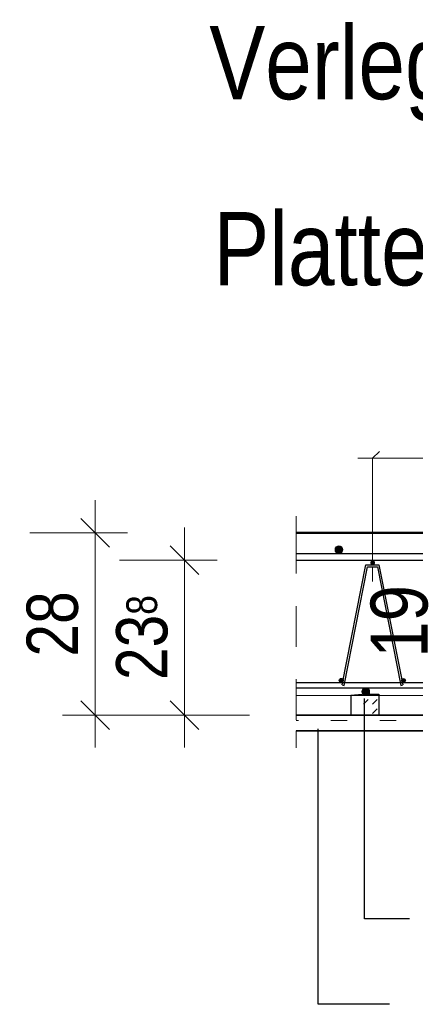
# Model space of a CAD drawing. Header units: millimetres. Extents: x -4 to 113, y -17 to 52.
# Tile 82 of 91: x 106.59 to 107.81, y 33.53 to 36.55. Entities that reach past the tile are written whole.
import ezdxf
from ezdxf.enums import TextEntityAlignment as Align

# ---------------------------------------------------------------- set-up
doc = ezdxf.new("R2010")
doc.units = ezdxf.units.MM
doc.linetypes.add('DASHDOT', pattern=[1, 0.5, -0.25, 0, -0.25])
doc.linetypes.add('HIDDEN', pattern=[0.375, 0.25, -0.125])
for name, color, linetype, lineweight in [('Mattenbewehrung', 7, 'Continuous', 20), ('Schraffuren', 7, 'Continuous', 20), ('Stabstahl', 7, 'Continuous', 20)]:
    doc.layers.add(name, color=color, linetype=linetype, lineweight=lineweight)
doc.styles.add('Arial Narrow', font='ARIALN.TTF')
doc.dimstyles.new('Arch_Strakon_dimstyle', dxfattribs={"dimtxt": 17.5, "dimasz": 1, "dimexe": 1.25, "dimexo": 0.0625, "dimgap": 1, "dimtad": 0, "dimdec": 5, "dimzin": 12, "dimdsep": 46, "dimtxsty": 'Arial Narrow', "dimblk": 'Arrowhead_Tick', "dimsah": 1, "dimcen": 0, "dimse1": 1, "dimse2": 1, "dimclrd": 6, "dimclrt": 2, "dimazin": 0, "dimtfac": 1, "dimtdec": 4, "dimtmove": 0, "dimatfit": 3, "dimldrblk": 'NONE', "dimfxl": 1, "dimtvp": 1, "dimtolj": 1, "dimtzin": 0, "dimlwd": 13, "dimarcsym": 2})

# ---------------------------------------------------------------- blocks, each defined once
blk = doc.blocks.new('Arrowhead_Tick')
at = {"color": 0, "linetype": 'Continuous', "lineweight": -2, "ltscale": 0.5}
for p, q in [((0, 20), (0, -10)), ((-1, 0), (0, 0)), ((10, 0), (0, 0))]:
    blk.add_line(p, q, dxfattribs=at)
at = {"color": 2, "linetype": 'Continuous', "lineweight": 35, "ltscale": 0.5}
blk.add_line((4.42, 4.42), (-4.42, -4.42), dxfattribs=at)
blk = doc.blocks.new('*D19')
at = {"layer": 'Defpoints', "color": 0}
for p in [(106.825, 34.9767), (107.443, 34.9767), (107.443, 34.4167)]:
    blk.add_point(p, dxfattribs=at)
at = {"layer": 'Mattenbewehrung', "color": 6, "linetype": 'Continuous', "lineweight": 13}
blk.add_line((106.825, 34.4267), (106.825, 34.9667), dxfattribs=at)
at = {"layer": 'Mattenbewehrung', "color": 6, "lineweight": 13, "xscale": 0.01, "yscale": 0.01, "zscale": 0.01}
for p, rotation in [((106.825, 34.9767), 90), ((106.825, 34.4167), 270)]:
    blk.add_blockref('Arrowhead_Tick', p, dxfattribs=dict(at, rotation=rotation))
at = {"layer": 'Mattenbewehrung', "color": 2, "lineweight": 35, "insert": (106.6945, 34.6967), "char_height": 0.1575, "attachment_point": 5, "rotation": 90, "style": 'Arial Narrow', "bg_fill": 3, "box_fill_scale": 1.1, "bg_fill_color": 256, "bg_fill_true_color": 13158600, "bg_fill_transparency": 0}
blk.add_mtext('\\A1;28', dxfattribs=at)
blk = doc.blocks.new('_None')
blk = doc.blocks.new('*D22')
at = {"layer": 'Defpoints', "color": 0}
for p in [(107.1, 34.8927), (108.8596, 34.8927), (108.8596, 34.4167)]:
    blk.add_point(p, dxfattribs=at)
at = {"layer": 'Schraffuren', "color": 6, "linetype": 'Continuous', "lineweight": 13}
blk.add_line((107.1, 34.4267), (107.1, 34.8827), dxfattribs=at)
at = {"layer": 'Schraffuren', "color": 6, "lineweight": 13, "xscale": 0.01, "yscale": 0.01, "zscale": 0.01}
for p, rotation in [((107.1, 34.8927), 90), ((107.1, 34.4167), 270)]:
    blk.add_blockref('Arrowhead_Tick', p, dxfattribs=dict(at, rotation=rotation))
at = {"layer": 'Schraffuren', "color": 2, "lineweight": 35, "insert": (106.9696, 34.6547), "char_height": 0.1575, "attachment_point": 5, "rotation": 90, "style": 'Arial Narrow'}
blk.add_mtext('\\A1;23{\\A1;\\H.6x;\\S8;}', dxfattribs=at)
blk = doc.blocks.new('*D29')
at = {"layer": 'Defpoints', "color": 0}
for p in [(107.443, 34.8927), (109.1, 34.8927), (107.443, 34.4167)]:
    blk.add_point(p, dxfattribs=at)
at = {"layer": 'Schraffuren', "color": 6, "linetype": 'Continuous', "lineweight": 13}
blk.add_line((109.1, 34.4267), (109.1, 34.8827), dxfattribs=at)
at = {"layer": 'Schraffuren', "color": 6, "lineweight": 13, "xscale": 0.01, "yscale": 0.01, "zscale": 0.01}
for p, rotation in [((109.1, 34.8927), 90), ((109.1, 34.4167), 270)]:
    blk.add_blockref('Arrowhead_Tick', p, dxfattribs=dict(at, rotation=rotation))
at = {"layer": 'Schraffuren', "color": 2, "lineweight": 35, "insert": (108.9709, 34.6547), "char_height": 0.1575, "attachment_point": 5, "rotation": 90, "style": 'Arial Narrow'}
blk.add_mtext('\\A1;24', dxfattribs=at)
blk = doc.blocks.new('*D32')
at = {"layer": 'Defpoints', "color": 0}
for p in [(107.443, 34.8927), (107.9, 34.8927), (107.443, 34.5167)]:
    blk.add_point(p, dxfattribs=at)
at = {"layer": 'Stabstahl', "color": 6, "linetype": 'Continuous', "lineweight": 13}
blk.add_line((107.9, 34.5267), (107.9, 34.8827), dxfattribs=at)
at = {"layer": 'Stabstahl', "color": 6, "lineweight": 13, "xscale": 0.01, "yscale": 0.01, "zscale": 0.01}
for p, rotation in [((107.9, 34.8927), 90), ((107.9, 34.5167), 270)]:
    blk.add_blockref('Arrowhead_Tick', p, dxfattribs=dict(at, rotation=rotation))
at = {"layer": 'Stabstahl', "color": 2, "lineweight": 35, "insert": (107.7607, 34.7047), "char_height": 0.175, "attachment_point": 5, "rotation": 90, "style": 'Arial Narrow'}
blk.add_mtext('\\A1;19', dxfattribs=at)

msp = doc.modelspace()

# ---------------------------------------------------------------- hatches: boundary and pattern name
at = {"layer": 'Mattenbewehrung', "lineweight": 13, "true_color": 0x000000}
for points in [[(107.586564, 34.924664), (107.586558, 34.925041), (107.58654, 34.925418), (107.586511, 34.925794), (107.586469, 34.926168), (107.586416, 34.926542), (107.586351, 34.926913), (107.586275, 34.927282), (107.586187, 34.927649), (107.586087, 34.928012), (107.585977, 34.928373), (107.585854, 34.928729), (107.585721, 34.929082), (107.585577, 34.92943), (107.585422, 34.929774), (107.585256, 34.930112), (107.58508, 34.930445), (107.584893, 34.930773), (107.584696, 34.931094), (107.584489, 34.931409), (107.584272, 34.931718), (107.584046, 34.932019), (107.58381, 34.932313), (107.583565, 34.9326), (107.583311, 34.932879), (107.583049, 34.93315), (107.582778, 34.933412), (107.5825, 34.933666), (107.582213, 34.933911), (107.581919, 34.934146), (107.581617, 34.934373), (107.581309, 34.934589), (107.580994, 34.934796), (107.580672, 34.934993), (107.580345, 34.93518), (107.580012, 34.935356), (107.579673, 34.935522), (107.57933, 34.935677), (107.578981, 34.935822), (107.578629, 34.935955), (107.578272, 34.936077), (107.577912, 34.936188), (107.577548, 34.936287), (107.577182, 34.936375), (107.576812, 34.936452), (107.576441, 34.936517), (107.576068, 34.93657), (107.575693, 34.936611), (107.575317, 34.936641), (107.574941, 34.936658), (107.574564, 34.936664), (107.574187, 34.936658), (107.57381, 34.936641), (107.573435, 34.936611), (107.57306, 34.93657), (107.572687, 34.936517), (107.572315, 34.936452), (107.571946, 34.936375), (107.57158, 34.936287), (107.571216, 34.936188), (107.570856, 34.936077), (107.570499, 34.935955), (107.570146, 34.935822), (107.569798, 34.935677), (107.569455, 34.935522), (107.569116, 34.935356), (107.568783, 34.93518), (107.568455, 34.934993), (107.568134, 34.934796), (107.567819, 34.934589), (107.56751, 34.934373), (107.567209, 34.934146), (107.566915, 34.933911), (107.566628, 34.933666), (107.566349, 34.933412), (107.566079, 34.93315), (107.565816, 34.932879), (107.565563, 34.9326), (107.565318, 34.932313), (107.565082, 34.932019), (107.564856, 34.931718), (107.564639, 34.931409), (107.564432, 34.931094), (107.564235, 34.930773), (107.564048, 34.930445), (107.563872, 34.930112), (107.563706, 34.929774), (107.563551, 34.92943), (107.563407, 34.929082), (107.563273, 34.928729), (107.563151, 34.928373), (107.56304, 34.928012), (107.562941, 34.927649), (107.562853, 34.927282), (107.562776, 34.926913), (107.562712, 34.926542), (107.562658, 34.926168), (107.562617, 34.925794), (107.562588, 34.925418), (107.56257, 34.925041), (107.562564, 34.924664), (107.56257, 34.924287), (107.562588, 34.923911), (107.562617, 34.923535), (107.562658, 34.92316), (107.562712, 34.922787), (107.562776, 34.922416), (107.562853, 34.922047), (107.562941, 34.92168), (107.56304, 34.921317), (107.563151, 34.920956), (107.563273, 34.9206), (107.563407, 34.920247), (107.563551, 34.919899), (107.563706, 34.919555), (107.563872, 34.919217), (107.564048, 34.918883), (107.564235, 34.918556), (107.564432, 34.918234), (107.564639, 34.917919), (107.564856, 34.917611), (107.565082, 34.91731), (107.565318, 34.917015), (107.565563, 34.916729), (107.565816, 34.91645), (107.566079, 34.916179), (107.566349, 34.915917), (107.566628, 34.915663), (107.566915, 34.915418), (107.567209, 34.915183), (107.56751, 34.914956), (107.567819, 34.914739), (107.568134, 34.914532), (107.568455, 34.914335), (107.568783, 34.914149), (107.569116, 34.913972), (107.569455, 34.913806), (107.569798, 34.913651), (107.570146, 34.913507), (107.570499, 34.913374), (107.570856, 34.913252), (107.571216, 34.913141), (107.57158, 34.913041), (107.571946, 34.912953), (107.572315, 34.912877), (107.572687, 34.912812), (107.57306, 34.912759), (107.573435, 34.912718), (107.57381, 34.912688), (107.574187, 34.91267), (107.574564, 34.912664), (107.574941, 34.91267), (107.575317, 34.912688), (107.575693, 34.912718), (107.576068, 34.912759), (107.576441, 34.912812), (107.576812, 34.912877), (107.577182, 34.912953), (107.577548, 34.913041), (107.577912, 34.913141), (107.578272, 34.913252), (107.578629, 34.913374), (107.578981, 34.913507), (107.57933, 34.913651), (107.579673, 34.913806), (107.580012, 34.913972), (107.580345, 34.914149), (107.580672, 34.914335), (107.580994, 34.914532), (107.581309, 34.914739), (107.581617, 34.914956), (107.581919, 34.915183), (107.582213, 34.915418), (107.5825, 34.915663), (107.582778, 34.915917), (107.583049, 34.916179), (107.583311, 34.91645), (107.583565, 34.916729), (107.58381, 34.917015), (107.584046, 34.91731), (107.584272, 34.917611), (107.584489, 34.917919), (107.584696, 34.918234), (107.584893, 34.918556), (107.58508, 34.918883), (107.585256, 34.919217), (107.585422, 34.919555), (107.585577, 34.919899), (107.585721, 34.920247), (107.585854, 34.9206), (107.585977, 34.920956), (107.586087, 34.921317), (107.586187, 34.92168), (107.586275, 34.922047), (107.586351, 34.922416), (107.586416, 34.922787), (107.586469, 34.92316), (107.586511, 34.923535), (107.58654, 34.923911), (107.586558, 34.924287)], [(107.684232, 34.884664), (107.684229, 34.884853), (107.68422, 34.885041), (107.684205, 34.885229), (107.684184, 34.885416), (107.684158, 34.885603), (107.684125, 34.885789), (107.684087, 34.885973), (107.684043, 34.886157), (107.683993, 34.886338), (107.683938, 34.886519), (107.683877, 34.886697), (107.68381, 34.886873), (107.683738, 34.887047), (107.683661, 34.887219), (107.683578, 34.887388), (107.683489, 34.887555), (107.683396, 34.887719), (107.683298, 34.887879), (107.683194, 34.888037), (107.683086, 34.888191), (107.682973, 34.888342), (107.682855, 34.888489), (107.682732, 34.888632), (107.682605, 34.888772), (107.682474, 34.888907), (107.682339, 34.889038), (107.682199, 34.889165), (107.682056, 34.889287), (107.681909, 34.889405), (107.681758, 34.889519), (107.681604, 34.889627), (107.681447, 34.88973), (107.681286, 34.889829), (107.681122, 34.889922), (107.680956, 34.89001), (107.680786, 34.890093), (107.680614, 34.890171), (107.68044, 34.890243), (107.680264, 34.89031), (107.680086, 34.890371), (107.679906, 34.890426), (107.679724, 34.890476), (107.67954, 34.89052), (107.679356, 34.890558), (107.67917, 34.890591), (107.678984, 34.890617), (107.678796, 34.890638), (107.678608, 34.890653), (107.67842, 34.890661), (107.678232, 34.890664), (107.678043, 34.890661), (107.677855, 34.890653), (107.677667, 34.890638), (107.67748, 34.890617), (107.677293, 34.890591), (107.677107, 34.890558), (107.676923, 34.89052), (107.676739, 34.890476), (107.676558, 34.890426), (107.676377, 34.890371), (107.676199, 34.89031), (107.676023, 34.890243), (107.675849, 34.890171), (107.675677, 34.890093), (107.675508, 34.89001), (107.675341, 34.889922), (107.675177, 34.889829), (107.675017, 34.88973), (107.674859, 34.889627), (107.674705, 34.889519), (107.674554, 34.889405), (107.674407, 34.889287), (107.674264, 34.889165), (107.674124, 34.889038), (107.673989, 34.888907), (107.673858, 34.888772), (107.673731, 34.888632), (107.673608, 34.888489), (107.673491, 34.888342), (107.673377, 34.888191), (107.673269, 34.888037), (107.673166, 34.887879), (107.673067, 34.887719), (107.672974, 34.887555), (107.672886, 34.887388), (107.672803, 34.887219), (107.672725, 34.887047), (107.672653, 34.886873), (107.672586, 34.886697), (107.672525, 34.886519), (107.67247, 34.886338), (107.67242, 34.886157), (107.672376, 34.885973), (107.672338, 34.885789), (107.672305, 34.885603), (107.672279, 34.885416), (107.672258, 34.885229), (107.672243, 34.885041), (107.672235, 34.884853), (107.672232, 34.884664), (107.672235, 34.884476), (107.672243, 34.884288), (107.672258, 34.8841), (107.672279, 34.883912), (107.672305, 34.883726), (107.672338, 34.88354), (107.672376, 34.883356), (107.67242, 34.883172), (107.67247, 34.88299), (107.672525, 34.88281), (107.672586, 34.882632), (107.672653, 34.882456), (107.672725, 34.882282), (107.672803, 34.88211), (107.672886, 34.88194), (107.672974, 34.881774), (107.673067, 34.88161), (107.673166, 34.881449), (107.673269, 34.881292), (107.673377, 34.881138), (107.673491, 34.880987), (107.673608, 34.88084), (107.673731, 34.880697), (107.673858, 34.880557), (107.673989, 34.880422), (107.674124, 34.880291), (107.674264, 34.880164), (107.674407, 34.880041), (107.674554, 34.879923), (107.674705, 34.87981), (107.674859, 34.879702), (107.675017, 34.879598), (107.675177, 34.8795), (107.675341, 34.879407), (107.675508, 34.879318), (107.675677, 34.879235), (107.675849, 34.879158), (107.676023, 34.879086), (107.676199, 34.879019), (107.676377, 34.878958), (107.676558, 34.878903), (107.676739, 34.878853), (107.676923, 34.878809), (107.677107, 34.878771), (107.677293, 34.878738), (107.67748, 34.878712), (107.677667, 34.878691), (107.677855, 34.878676), (107.678043, 34.878667), (107.678232, 34.878664), (107.67842, 34.878667), (107.678608, 34.878676), (107.678796, 34.878691), (107.678984, 34.878712), (107.67917, 34.878738), (107.679356, 34.878771), (107.67954, 34.878809), (107.679724, 34.878853), (107.679906, 34.878903), (107.680086, 34.878958), (107.680264, 34.879019), (107.68044, 34.879086), (107.680614, 34.879158), (107.680786, 34.879235), (107.680956, 34.879318), (107.681122, 34.879407), (107.681286, 34.8795), (107.681447, 34.879598), (107.681604, 34.879702), (107.681758, 34.87981), (107.681909, 34.879923), (107.682056, 34.880041), (107.682199, 34.880164), (107.682339, 34.880291), (107.682474, 34.880422), (107.682605, 34.880557), (107.682732, 34.880697), (107.682855, 34.88084), (107.682973, 34.880987), (107.683086, 34.881138), (107.683194, 34.881292), (107.683298, 34.881449), (107.683396, 34.88161), (107.683489, 34.881774), (107.683578, 34.88194), (107.683661, 34.88211), (107.683738, 34.882282), (107.68381, 34.882456), (107.683877, 34.882632), (107.683938, 34.88281), (107.683993, 34.88299), (107.684043, 34.883172), (107.684087, 34.883356), (107.684125, 34.88354), (107.684158, 34.883726), (107.684184, 34.883912), (107.684205, 34.8841), (107.68422, 34.884288), (107.684229, 34.884476)], [(107.587601, 34.523177), (107.587598, 34.523365), (107.587589, 34.523554), (107.587574, 34.523741), (107.587553, 34.523929), (107.587527, 34.524115), (107.587494, 34.524301), (107.587456, 34.524486), (107.587412, 34.524669), (107.587362, 34.524851), (107.587307, 34.525031), (107.587246, 34.525209), (107.587179, 34.525386), (107.587107, 34.52556), (107.58703, 34.525731), (107.586947, 34.525901), (107.586859, 34.526067), (107.586765, 34.526231), (107.586667, 34.526392), (107.586563, 34.526549), (107.586455, 34.526704), (107.586342, 34.526854), (107.586224, 34.527001), (107.586101, 34.527145), (107.585975, 34.527284), (107.585843, 34.527419), (107.585708, 34.527551), (107.585569, 34.527677), (107.585425, 34.5278), (107.585278, 34.527918), (107.585127, 34.528031), (107.584973, 34.528139), (107.584816, 34.528243), (107.584655, 34.528341), (107.584491, 34.528435), (107.584325, 34.528523), (107.584155, 34.528606), (107.583984, 34.528683), (107.583809, 34.528755), (107.583633, 34.528822), (107.583455, 34.528883), (107.583275, 34.528939), (107.583093, 34.528988), (107.58291, 34.529032), (107.582725, 34.529071), (107.582539, 34.529103), (107.582353, 34.52913), (107.582165, 34.52915), (107.581977, 34.529165), (107.581789, 34.529174), (107.581601, 34.529177), (107.581412, 34.529174), (107.581224, 34.529165), (107.581036, 34.52915), (107.580849, 34.52913), (107.580662, 34.529103), (107.580476, 34.529071), (107.580292, 34.529032), (107.580109, 34.528988), (107.579927, 34.528939), (107.579747, 34.528883), (107.579568, 34.528822), (107.579392, 34.528755), (107.579218, 34.528683), (107.579046, 34.528606), (107.578877, 34.528523), (107.57871, 34.528435), (107.578546, 34.528341), (107.578386, 34.528243), (107.578228, 34.528139), (107.578074, 34.528031), (107.577923, 34.527918), (107.577776, 34.5278), (107.577633, 34.527677), (107.577493, 34.527551), (107.577358, 34.527419), (107.577227, 34.527284), (107.5771, 34.527145), (107.576978, 34.527001), (107.57686, 34.526854), (107.576747, 34.526704), (107.576638, 34.526549), (107.576535, 34.526392), (107.576436, 34.526231), (107.576343, 34.526067), (107.576255, 34.525901), (107.576172, 34.525731), (107.576094, 34.52556), (107.576022, 34.525386), (107.575955, 34.525209), (107.575894, 34.525031), (107.575839, 34.524851), (107.575789, 34.524669), (107.575745, 34.524486), (107.575707, 34.524301), (107.575675, 34.524115), (107.575648, 34.523929), (107.575627, 34.523741), (107.575613, 34.523554), (107.575604, 34.523365), (107.575601, 34.523177), (107.575604, 34.522988), (107.575613, 34.5228), (107.575627, 34.522612), (107.575648, 34.522425), (107.575675, 34.522238), (107.575707, 34.522053), (107.575745, 34.521868), (107.575789, 34.521685), (107.575839, 34.521503), (107.575894, 34.521323), (107.575955, 34.521144), (107.576022, 34.520968), (107.576094, 34.520794), (107.576172, 34.520622), (107.576255, 34.520453), (107.576343, 34.520286), (107.576436, 34.520123), (107.576535, 34.519962), (107.576638, 34.519804), (107.576747, 34.51965), (107.57686, 34.519499), (107.576978, 34.519352), (107.5771, 34.519209), (107.577227, 34.51907), (107.577358, 34.518934), (107.577493, 34.518803), (107.577633, 34.518676), (107.577776, 34.518554), (107.577923, 34.518436), (107.578074, 34.518323), (107.578228, 34.518214), (107.578386, 34.518111), (107.578546, 34.518012), (107.57871, 34.517919), (107.578877, 34.517831), (107.579046, 34.517748), (107.579218, 34.51767), (107.579392, 34.517598), (107.579568, 34.517532), (107.579747, 34.51747), (107.579927, 34.517415), (107.580109, 34.517365), (107.580292, 34.517321), (107.580476, 34.517283), (107.580662, 34.517251), (107.580849, 34.517224), (107.581036, 34.517203), (107.581224, 34.517189), (107.581412, 34.51718), (107.581601, 34.517177), (107.581789, 34.51718), (107.581977, 34.517189), (107.582165, 34.517203), (107.582353, 34.517224), (107.582539, 34.517251), (107.582725, 34.517283), (107.58291, 34.517321), (107.583093, 34.517365), (107.583275, 34.517415), (107.583455, 34.51747), (107.583633, 34.517532), (107.583809, 34.517598), (107.583984, 34.51767), (107.584155, 34.517748), (107.584325, 34.517831), (107.584491, 34.517919), (107.584655, 34.518012), (107.584816, 34.518111), (107.584973, 34.518214), (107.585127, 34.518323), (107.585278, 34.518436), (107.585425, 34.518554), (107.585569, 34.518676), (107.585708, 34.518803), (107.585843, 34.518934), (107.585975, 34.51907), (107.586101, 34.519209), (107.586224, 34.519352), (107.586342, 34.519499), (107.586455, 34.51965), (107.586563, 34.519804), (107.586667, 34.519962), (107.586765, 34.520123), (107.586859, 34.520286), (107.586947, 34.520453), (107.58703, 34.520622), (107.587107, 34.520794), (107.587179, 34.520968), (107.587246, 34.521144), (107.587307, 34.521323), (107.587362, 34.521503), (107.587412, 34.521685), (107.587456, 34.521868), (107.587494, 34.522053), (107.587527, 34.522238), (107.587553, 34.522425), (107.587574, 34.522612), (107.587589, 34.5228), (107.587598, 34.522988)], [(107.779137, 34.522757), (107.779134, 34.522945), (107.779125, 34.523133), (107.779111, 34.523321), (107.77909, 34.523509), (107.779063, 34.523695), (107.779031, 34.523881), (107.778993, 34.524066), (107.778949, 34.524249), (107.778899, 34.524431), (107.778843, 34.524611), (107.778782, 34.524789), (107.778716, 34.524965), (107.778644, 34.52514), (107.778566, 34.525311), (107.778483, 34.525481), (107.778395, 34.525647), (107.778302, 34.525811), (107.778203, 34.525972), (107.7781, 34.526129), (107.777991, 34.526283), (107.777878, 34.526434), (107.77776, 34.526581), (107.777638, 34.526725), (107.777511, 34.526864), (107.77738, 34.526999), (107.777244, 34.527131), (107.777105, 34.527257), (107.776962, 34.52738), (107.776815, 34.527498), (107.776664, 34.527611), (107.77651, 34.527719), (107.776352, 34.527823), (107.776191, 34.527921), (107.776028, 34.528015), (107.775861, 34.528103), (107.775692, 34.528186), (107.77552, 34.528263), (107.775346, 34.528335), (107.77517, 34.528402), (107.774991, 34.528463), (107.774811, 34.528519), (107.774629, 34.528568), (107.774446, 34.528612), (107.774261, 34.52865), (107.774076, 34.528683), (107.773889, 34.528709), (107.773702, 34.52873), (107.773514, 34.528745), (107.773326, 34.528754), (107.773137, 34.528757), (107.772949, 34.528754), (107.77276, 34.528745), (107.772572, 34.52873), (107.772385, 34.528709), (107.772199, 34.528683), (107.772013, 34.52865), (107.771828, 34.528612), (107.771645, 34.528568), (107.771463, 34.528519), (107.771283, 34.528463), (107.771105, 34.528402), (107.770928, 34.528335), (107.770754, 34.528263), (107.770582, 34.528186), (107.770413, 34.528103), (107.770247, 34.528015), (107.770083, 34.527921), (107.769922, 34.527823), (107.769765, 34.527719), (107.76961, 34.527611), (107.76946, 34.527498), (107.769313, 34.52738), (107.769169, 34.527257), (107.76903, 34.527131), (107.768894, 34.526999), (107.768763, 34.526864), (107.768636, 34.526725), (107.768514, 34.526581), (107.768396, 34.526434), (107.768283, 34.526283), (107.768175, 34.526129), (107.768071, 34.525972), (107.767973, 34.525811), (107.767879, 34.525647), (107.767791, 34.525481), (107.767708, 34.525311), (107.767631, 34.52514), (107.767558, 34.524965), (107.767492, 34.524789), (107.767431, 34.524611), (107.767375, 34.524431), (107.767326, 34.524249), (107.767282, 34.524066), (107.767243, 34.523881), (107.767211, 34.523695), (107.767184, 34.523509), (107.767164, 34.523321), (107.767149, 34.523133), (107.76714, 34.522945), (107.767137, 34.522757), (107.76714, 34.522568), (107.767149, 34.52238), (107.767164, 34.522192), (107.767184, 34.522005), (107.767211, 34.521818), (107.767243, 34.521632), (107.767282, 34.521448), (107.767326, 34.521265), (107.767375, 34.521083), (107.767431, 34.520903), (107.767492, 34.520724), (107.767558, 34.520548), (107.767631, 34.520374), (107.767708, 34.520202), (107.767791, 34.520033), (107.767879, 34.519866), (107.767973, 34.519702), (107.768071, 34.519542), (107.768175, 34.519384), (107.768283, 34.51923), (107.768396, 34.519079), (107.768514, 34.518932), (107.768636, 34.518789), (107.768763, 34.518649), (107.768894, 34.518514), (107.76903, 34.518383), (107.769169, 34.518256), (107.769313, 34.518134), (107.76946, 34.518016), (107.76961, 34.517903), (107.769765, 34.517794), (107.769922, 34.517691), (107.770083, 34.517592), (107.770247, 34.517499), (107.770413, 34.517411), (107.770582, 34.517328), (107.770754, 34.51725), (107.770928, 34.517178), (107.771105, 34.517111), (107.771283, 34.51705), (107.771463, 34.516995), (107.771645, 34.516945), (107.771828, 34.516901), (107.772013, 34.516863), (107.772199, 34.516831), (107.772385, 34.516804), (107.772572, 34.516783), (107.77276, 34.516769), (107.772949, 34.51676), (107.773137, 34.516757), (107.773326, 34.51676), (107.773514, 34.516769), (107.773702, 34.516783), (107.773889, 34.516804), (107.774076, 34.516831), (107.774261, 34.516863), (107.774446, 34.516901), (107.774629, 34.516945), (107.774811, 34.516995), (107.774991, 34.51705), (107.77517, 34.517111), (107.775346, 34.517178), (107.77552, 34.51725), (107.775692, 34.517328), (107.775861, 34.517411), (107.776028, 34.517499), (107.776191, 34.517592), (107.776352, 34.517691), (107.77651, 34.517794), (107.776664, 34.517903), (107.776815, 34.518016), (107.776962, 34.518134), (107.777105, 34.518256), (107.777244, 34.518383), (107.77738, 34.518514), (107.777511, 34.518649), (107.777638, 34.518789), (107.77776, 34.518932), (107.777878, 34.519079), (107.777991, 34.51923), (107.7781, 34.519384), (107.778203, 34.519542), (107.778302, 34.519702), (107.778395, 34.519866), (107.778483, 34.520033), (107.778566, 34.520202), (107.778644, 34.520374), (107.778716, 34.520548), (107.778782, 34.520724), (107.778843, 34.520903), (107.778899, 34.521083), (107.778949, 34.521265), (107.778993, 34.521448), (107.779031, 34.521632), (107.779063, 34.521818), (107.77909, 34.522005), (107.779111, 34.522192), (107.779125, 34.52238), (107.779134, 34.522568)], [(107.669031, 34.488664), (107.669025, 34.489041), (107.669007, 34.489418), (107.668978, 34.489794), (107.668937, 34.490168), (107.668883, 34.490542), (107.668819, 34.490913), (107.668742, 34.491282), (107.668654, 34.491649), (107.668555, 34.492012), (107.668444, 34.492373), (107.668322, 34.492729), (107.668188, 34.493082), (107.668044, 34.49343), (107.667889, 34.493774), (107.667723, 34.494112), (107.667547, 34.494445), (107.66736, 34.494773), (107.667163, 34.495094), (107.666956, 34.495409), (107.666739, 34.495718), (107.666513, 34.496019), (107.666277, 34.496313), (107.666032, 34.4966), (107.665779, 34.496879), (107.665516, 34.49715), (107.665246, 34.497412), (107.664967, 34.497666), (107.66468, 34.497911), (107.664386, 34.498146), (107.664085, 34.498373), (107.663776, 34.498589), (107.663461, 34.498796), (107.66314, 34.498993), (107.662812, 34.49918), (107.662479, 34.499356), (107.662141, 34.499522), (107.661797, 34.499677), (107.661449, 34.499822), (107.661096, 34.499955), (107.660739, 34.500077), (107.660379, 34.500188), (107.660015, 34.500287), (107.659649, 34.500375), (107.65928, 34.500452), (107.658908, 34.500517), (107.658535, 34.50057), (107.65816, 34.500611), (107.657785, 34.500641), (107.657408, 34.500658), (107.657031, 34.500664), (107.656654, 34.500658), (107.656278, 34.500641), (107.655902, 34.500611), (107.655527, 34.50057), (107.655154, 34.500517), (107.654783, 34.500452), (107.654413, 34.500375), (107.654047, 34.500287), (107.653683, 34.500188), (107.653323, 34.500077), (107.652966, 34.499955), (107.652614, 34.499822), (107.652265, 34.499677), (107.651922, 34.499522), (107.651583, 34.499356), (107.65125, 34.49918), (107.650923, 34.498993), (107.650601, 34.498796), (107.650286, 34.498589), (107.649978, 34.498373), (107.649676, 34.498146), (107.649382, 34.497911), (107.649095, 34.497666), (107.648817, 34.497412), (107.648546, 34.49715), (107.648284, 34.496879), (107.64803, 34.4966), (107.647785, 34.496313), (107.647549, 34.496019), (107.647323, 34.495718), (107.647106, 34.495409), (107.646899, 34.495094), (107.646702, 34.494773), (107.646515, 34.494445), (107.646339, 34.494112), (107.646173, 34.493774), (107.646018, 34.49343), (107.645874, 34.493082), (107.645741, 34.492729), (107.645618, 34.492373), (107.645508, 34.492012), (107.645408, 34.491649), (107.64532, 34.491282), (107.645244, 34.490913), (107.645179, 34.490542), (107.645126, 34.490168), (107.645084, 34.489794), (107.645055, 34.489418), (107.645037, 34.489041), (107.645031, 34.488664), (107.645037, 34.488287), (107.645055, 34.487911), (107.645084, 34.487535), (107.645126, 34.48716), (107.645179, 34.486787), (107.645244, 34.486416), (107.64532, 34.486047), (107.645408, 34.48568), (107.645508, 34.485317), (107.645618, 34.484956), (107.645741, 34.4846), (107.645874, 34.484247), (107.646018, 34.483899), (107.646173, 34.483555), (107.646339, 34.483217), (107.646515, 34.482883), (107.646702, 34.482556), (107.646899, 34.482234), (107.647106, 34.481919), (107.647323, 34.481611), (107.647549, 34.48131), (107.647785, 34.481015), (107.64803, 34.480729), (107.648284, 34.48045), (107.648546, 34.480179), (107.648817, 34.479917), (107.649095, 34.479663), (107.649382, 34.479418), (107.649676, 34.479183), (107.649978, 34.478956), (107.650286, 34.478739), (107.650601, 34.478532), (107.650923, 34.478335), (107.65125, 34.478149), (107.651583, 34.477972), (107.651922, 34.477806), (107.652265, 34.477651), (107.652614, 34.477507), (107.652966, 34.477374), (107.653323, 34.477252), (107.653683, 34.477141), (107.654047, 34.477041), (107.654413, 34.476953), (107.654783, 34.476877), (107.655154, 34.476812), (107.655527, 34.476759), (107.655902, 34.476718), (107.656278, 34.476688), (107.656654, 34.47667), (107.657031, 34.476664), (107.657408, 34.47667), (107.657785, 34.476688), (107.65816, 34.476718), (107.658535, 34.476759), (107.658908, 34.476812), (107.65928, 34.476877), (107.659649, 34.476953), (107.660015, 34.477041), (107.660379, 34.477141), (107.660739, 34.477252), (107.661096, 34.477374), (107.661449, 34.477507), (107.661797, 34.477651), (107.662141, 34.477806), (107.662479, 34.477972), (107.662812, 34.478149), (107.66314, 34.478335), (107.663461, 34.478532), (107.663776, 34.478739), (107.664085, 34.478956), (107.664386, 34.479183), (107.66468, 34.479418), (107.664967, 34.479663), (107.665246, 34.479917), (107.665516, 34.480179), (107.665779, 34.48045), (107.666032, 34.480729), (107.666277, 34.481015), (107.666513, 34.48131), (107.666739, 34.481611), (107.666956, 34.481919), (107.667163, 34.482234), (107.66736, 34.482556), (107.667547, 34.482883), (107.667723, 34.483217), (107.667889, 34.483555), (107.668044, 34.483899), (107.668188, 34.484247), (107.668322, 34.4846), (107.668444, 34.484956), (107.668555, 34.485317), (107.668654, 34.48568), (107.668742, 34.486047), (107.668819, 34.486416), (107.668883, 34.486787), (107.668937, 34.48716), (107.668978, 34.487535), (107.669007, 34.487911), (107.669025, 34.488287)]]:
    msp.add_hatch(color=18, dxfattribs=at).paths.add_polyline_path(points)
at = {"layer": 'Mattenbewehrung', "lineweight": 13}
h = msp.add_hatch(dxfattribs=at)
h.set_pattern_fill('uB', color=6, scale=0.01, angle=45, style=0, pattern_type=2)
h.set_pattern_definition([(45, (0, 0), (-0.028284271, 0.028284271), [0.02, -0.06]), (45, (0, 0.028284), (-0.028284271, 0.028284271), [0.02, -0.06, 0.02, -0.06])])
h.paths.add_polyline_path([(107.610915, 34.416664), (107.697031, 34.416664), (107.697031, 34.480664), (107.610915, 34.476664)])
h = msp.add_hatch(dxfattribs=at)
h.set_pattern_fill('uB', color=6, scale=0.01, style=0, pattern_type=2)
h.set_pattern_definition([(0, (0, 0), (0, 0.08), [0.05, -0.1]), (0, (0.05, 0.04), (0, 0.08), [0.05, -0.1, 0.05, -0.1])])
h.paths.add_polyline_path([(107.442979, 34.416664), (107.442979, 34.368664), (108.859624, 34.368664), (108.859624, 34.416664)])

# ---------------------------------------------------------------- linework, layer by layer
at = {"layer": 'Mattenbewehrung', "color": 6, "linetype": 'DASHDOT', "lineweight": 13, "ltscale": 0.5}
msp.add_line((107.678232, 34.893298), (107.678232, 35.249848), dxfattribs=at)
at = {"layer": 'Mattenbewehrung', "color": 6, "linetype": 'Continuous', "lineweight": 13}
for p, q in [((107.678232, 35.205897), (107.699345, 35.22701)), ((107.678232, 35.205897), (107.632849, 35.205897)), ((107.678232, 35.205897), (108.554783, 35.205897)), ((107.678232, 35.205897), (107.678232, 34.98728)), ((107.442979, 34.976664), (107.442979, 35.027914)), ((107.442979, 34.368664), (107.442979, 34.316452))]:
    msp.add_line(p, q, dxfattribs=at)
at = {"layer": 'Mattenbewehrung', "color": 4, "linetype": 'Continuous', "lineweight": 50}
msp.add_line((107.442979, 34.976664), (108.859624, 34.976664), dxfattribs=at)
at = {"layer": 'Mattenbewehrung', "color": 6, "linetype": 'HIDDEN', "lineweight": 13, "ltscale": 0.5}
msp.add_line((107.442979, 34.976664), (107.442979, 34.368664), dxfattribs=at)
at = {"layer": 'Mattenbewehrung', "color": 3, "linetype": 'Continuous', "lineweight": 25}
for p, q in [((107.442979, 34.912664), (108.859624, 34.912664)), ((107.442979, 34.892664), (108.859624, 34.892664)), ((107.584452, 34.509566), (107.657418, 34.878423)), ((107.590203, 34.507856), (107.661894, 34.872423)), ((107.657418, 34.878423), (107.697418, 34.878423)), ((107.661894, 34.872423), (107.692943, 34.872423)), ((107.692943, 34.872423), (107.764735, 34.507513)), ((107.697418, 34.878423), (107.770486, 34.509224)), ((107.442979, 34.516664), (108.859624, 34.516664)), ((107.442979, 34.500664), (108.859624, 34.500664)), ((107.584452, 34.509566), (107.590203, 34.507856)), ((107.764735, 34.507513), (107.770486, 34.509224)), ((107.657031, 34.480664), (107.610915, 34.476664)), ((107.610915, 34.476664), (107.610915, 34.416664)), ((107.653595, 33.790673), (107.653595, 34.467388)), ((107.657031, 34.480664), (107.697031, 34.480664)), ((107.697031, 34.480664), (107.697031, 34.416664)), ((107.510271, 33.528019), (107.510271, 34.374775)), ((107.791941, 33.790673), (107.653595, 33.790673)), ((107.72992, 33.528019), (107.510271, 33.528019))]:
    msp.add_line(p, q, dxfattribs=at)
at = {"layer": 'Mattenbewehrung', "color": 9, "linetype": 'Continuous', "lineweight": 0}
for p, q in [((107.677418, 34.872423), (107.677418, 34.827389)), ((107.442979, 34.476664), (108.859624, 34.476664))]:
    msp.add_line(p, q, dxfattribs=at)
at = {"layer": 'Mattenbewehrung', "color": 2, "linetype": 'Continuous', "lineweight": 35}
for p, q in [((107.442979, 34.416664), (108.859624, 34.416664)), ((107.442979, 34.368664), (108.859624, 34.368664))]:
    msp.add_line(p, q, dxfattribs=at)
at = {"layer": 'Mattenbewehrung', "color": 6, "linetype": 'Continuous', "lineweight": 13}
for centre, radius in [((107.574564, 34.924664), 0.012), ((107.678232, 34.884664), 0.006), ((107.657031, 34.488664), 0.012)]:
    msp.add_circle(centre, radius, dxfattribs=at)
at = {"layer": 'Mattenbewehrung', "color": 3, "linetype": 'Continuous', "lineweight": 25}
for centre in [(107.581601, 34.523177), (107.773137, 34.522757)]:
    msp.add_circle(centre, 0.006, dxfattribs=at)

# ---------------------------------------------------------------- texts
at = {"layer": 'Mattenbewehrung', "color": 1, "lineweight": 70, "style": 'Arial Narrow'}
msp.add_text('Verlegung Unterstützungskörbe', height=0.225, dxfattribs=at).set_placement((107.176205, 36.308918))
at = {"layer": 'Mattenbewehrung', "color": 4, "lineweight": 50, "style": 'Arial Narrow'}
msp.add_text('Platte= 28 cm', height=0.225, dxfattribs=at).set_placement((107.188556, 35.849638), align=Align.MIDDLE_LEFT)

# ---------------------------------------------------------------- next in the draw order: dimensions: what is measured, and where the dimension line sits
at = {"layer": 'Mattenbewehrung', "lineweight": 35}
dim = msp.add_linear_dim(base=(106.824952, 34.976664), p1=(107.442979, 34.416664), p2=(107.442979, 34.976664), angle=90, text='28', dimstyle='Arch_Strakon_dimstyle', override={"dimscale": 0.01, "dimtxt": 15.75, "dimasz": 1, "dimgap": 5, "dimtad": 1, "dimjust": 0, "dimtih": 0, "dimtoh": 0, "dimdec": 2, "dimdsep": 46, "dimtxsty": 'Arial Narrow', "dimclrd": 6, "dimclrt": 2, "dimtix": 1, "dimtofl": 255, "dimtmove": 0, "dimatfit": 2, "dimfxl": 0, "dimfxlon": 0, "dimtvp": 31.746032, "dimtfill": 1, "dimtfillclr": 7, "dimlwd": 13}, dxfattribs=at)
dim.commit()
dim.dimension.update_dxf_attribs({"geometry": '*D19', "text_midpoint": (106.824952, 34.696664), "dimtype": 160})

# ---------------------------------------------------------------- next in the draw order: dimensions: what is measured, and where the dimension line sits
at = {"layer": 'Schraffuren', "lineweight": 35}
for base, p1, p2, text, override, picture, middle in [((107.1, 34.892664), (108.859624, 34.416664), (108.859624, 34.892664), '23{\\A1;\\H.6x;\\S8;}', {"dimscale": 0.01, "dimtxt": 15.75, "dimasz": 1, "dimgap": 5, "dimtad": 1, "dimjust": 0, "dimtih": 0, "dimtoh": 0, "dimdec": 4, "dimdsep": 46, "dimtxsty": 'Arial Narrow', "dimclrd": 6, "dimclrt": 2, "dimtix": 1, "dimtofl": 255, "dimtmove": 0, "dimatfit": 2, "dimfxl": 0, "dimfxlon": 0, "dimtvp": 31.746032, "dimlwd": 13}, '*D22', (107.1, 34.654664)), ((109.1, 34.892664), (107.442979, 34.416664), (107.442979, 34.892664), '24', {"dimscale": 0.01, "dimtxt": 15.75, "dimasz": 1, "dimgap": 5, "dimtad": 1, "dimjust": 0, "dimtih": 0, "dimtoh": 0, "dimdec": 5, "dimdsep": 46, "dimtxsty": 'Arial Narrow', "dimclrd": 6, "dimclrt": 2, "dimtix": 1, "dimtofl": 255, "dimtmove": 0, "dimatfit": 2, "dimfxl": 0, "dimfxlon": 0, "dimtvp": 31.746032, "dimlwd": 13}, '*D29', (109.1, 34.654664))]:
    dim = msp.add_linear_dim(base=base, p1=p1, p2=p2, angle=90, text=text, dimstyle='Arch_Strakon_dimstyle', override=override, dxfattribs=at)
    dim.commit()
    dim.dimension.update_dxf_attribs({"geometry": picture, "text_midpoint": middle, "dimtype": 160})
at = {"layer": 'Stabstahl', "lineweight": 35}
dim = msp.add_linear_dim(base=(107.9, 34.892664), p1=(107.442979, 34.516664), p2=(107.442979, 34.892664), angle=90, text='19', dimstyle='Arch_Strakon_dimstyle', override={"dimscale": 0.01, "dimtxt": 17.5, "dimasz": 1, "dimgap": 5, "dimtad": 1, "dimjust": 0, "dimtih": 0, "dimtoh": 0, "dimdec": 5, "dimdsep": 46, "dimtxsty": 'Arial Narrow', "dimclrd": 6, "dimclrt": 2, "dimtix": 1, "dimtofl": 255, "dimtmove": 0, "dimatfit": 2, "dimfxl": 0, "dimfxlon": 0, "dimtvp": 28.571429, "dimlwd": 13}, dxfattribs=at)
dim.commit()
dim.dimension.update_dxf_attribs({"geometry": '*D32', "text_midpoint": (107.9, 34.704664), "dimtype": 160})

doc.saveas('drawing.dxf')
